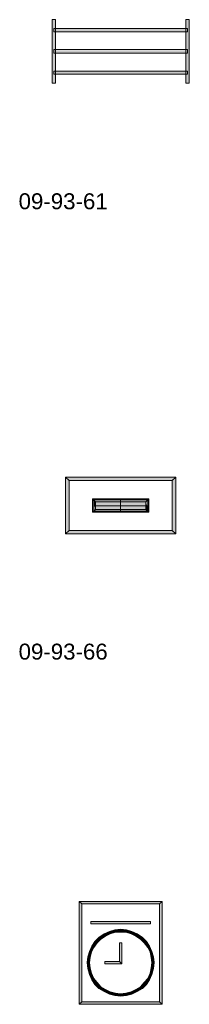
# Model space of a CAD drawing. Header units: millimetres. Extents: x 11 to 308, y -2333 to 36.
# Tile 28 of 85: x 145 to 170, y -1603 to -1461. Entities that reach past the tile are written whole.
import ezdxf

# ---------------------------------------------------------------- set-up
doc = ezdxf.new("R2010")
doc.units = ezdxf.units.MM
doc.layers.add('DGE_DATOS', color=7, linetype='Continuous', lineweight=0)
doc.layers.add('DGE_SIMBOLOS', color=7, linetype='Continuous', lineweight=0)
doc.styles.add('DGE_ARIAL', font='arial.ttf')

# ---------------------------------------------------------------- blocks, each defined once
blk = doc.blocks.new('DGE_09_93_61')
at = {"layer": 'DGE_SIMBOLOS', "true_color": 0x000000}
for points in [[(-9.67, 4.36), (-10.17, 4.36), (-9.67, -4.79), (-9.67, 4.36)], [(-10.17, 4.36), (-9.67, -4.79), (-10.17, -4.79), (-10.17, 4.36)], [(9.64, 4.36), (9.13, 4.36), (9.64, -4.79), (9.64, 4.36)], [(9.13, 4.36), (9.64, -4.79), (9.13, -4.79), (9.13, 4.36)], [(-9.92, 3.09), (-9.92, 2.58), (9.38, 3.09), (-9.92, 3.09)], [(-9.92, 2.58), (9.38, 3.09), (9.38, 2.58), (-9.92, 2.58)], [(-9.92, -0.05), (-9.92, -0.47), (9.38, -0.05), (-9.92, -0.05)], [(-9.92, -0.47), (9.38, -0.05), (9.38, -0.47), (-9.92, -0.47)], [(-9.92, -3.09), (-9.92, -3.52), (9.38, -3.09), (-9.92, -3.09)], [(-9.92, -3.52), (9.38, -3.09), (9.38, -3.52), (-9.92, -3.52)]]:
    blk.add_hatch(color=18, dxfattribs=at).paths.add_polyline_path(points, flags=0)
at = {"layer": 'DGE_SIMBOLOS', "color": 18, "lineweight": 9, "true_color": 0x000000}
for points in [[(-9.67, 4.36), (-9.67, -4.79), (-10.17, -4.79), (-10.17, 4.36), (-9.67, 4.36)], [(9.64, 4.36), (9.64, -4.79), (9.13, -4.79), (9.13, 4.36), (9.64, 4.36)], [(-9.92, 3.09), (9.38, 3.09), (9.38, 2.58), (-9.92, 2.58), (-9.92, 3.09)], [(-9.92, 0.04), (9.38, 0.04), (9.38, -0.47), (-9.92, -0.47), (-9.92, 0.04)], [(-9.92, -3.09), (9.38, -3.09), (9.38, -3.52), (-9.92, -3.52), (-9.92, -3.09)]]:
    blk.add_lwpolyline(points, close=True, dxfattribs=at)
blk = doc.blocks.new('DGE_09_93_66')
at = {"layer": 'DGE_SIMBOLOS', "true_color": 0x000000}
for points in [[(7.69, 3.34), (-7.72, 2.83), (-8.23, 3.34), (7.69, 3.34)], [(-7.72, 2.83), (-8.23, 3.34), (-7.72, -4.36), (-7.72, 2.83)], [(-8.23, 3.34), (-7.72, -4.36), (-8.23, -4.87), (-8.23, 3.34)], [(7.18, 2.83), (7.69, 3.34), (-7.72, 2.83), (7.18, 2.83)], [(7.69, -4.87), (7.18, 2.83), (7.69, 3.34), (7.69, -4.87)], [(7.18, -4.36), (7.69, -4.87), (7.18, 2.83), (7.18, -4.36)], [(3.8, 0.21), (-3.91, -0.22), (-4.33, 0.21), (3.8, 0.21)], [(-3.91, -0.22), (-4.33, 0.21), (-3.91, -1.32), (-3.91, -0.22)], [(-4.33, 0.21), (-3.91, -1.32), (-4.33, -1.74), (-4.33, 0.21)], [(-0.27, 0.04), (-0.27, -0.81), (-4.16, 0.04), (-0.27, 0.04)], [(-0.27, -0.81), (-4.16, 0.04), (-4.16, -0.81), (-0.27, -0.81)], [(3.37, -0.22), (3.8, 0.21), (-3.91, -0.22), (3.37, -0.22)], [(3.63, 0.04), (3.63, -0.81), (-0.27, 0.04), (3.63, 0.04)], [(3.63, -0.81), (-0.27, 0.04), (-0.27, -0.81), (3.63, -0.81)], [(3.8, -1.74), (3.37, -0.22), (3.8, 0.21), (3.8, -1.74)], [(-3.91, -1.32), (-4.33, -1.74), (3.37, -1.32), (-3.91, -1.32)], [(-4.33, -1.74), (3.37, -1.32), (3.8, -1.74), (-4.33, -1.74)], [(-0.27, -0.81), (-0.27, -1.57), (-4.16, -0.81), (-0.27, -0.81)], [(-0.27, -1.57), (-4.16, -0.81), (-4.16, -1.57), (-0.27, -1.57)], [(3.63, -0.81), (3.63, -1.57), (-0.27, -0.81), (3.63, -0.81)], [(3.63, -1.57), (-0.27, -0.81), (-0.27, -1.57), (3.63, -1.57)], [(3.37, -1.32), (3.8, -1.74), (3.37, -0.22), (3.37, -1.32)], [(-7.72, -4.36), (-8.23, -4.87), (7.18, -4.36), (-7.72, -4.36)], [(-8.23, -4.87), (7.18, -4.36), (7.69, -4.87), (-8.23, -4.87)]]:
    blk.add_hatch(color=18, dxfattribs=at).paths.add_polyline_path(points, flags=0)
at = {"layer": 'DGE_SIMBOLOS', "color": 18, "lineweight": 9, "true_color": 0x000000}
for points in [[(7.18, 2.83), (-7.72, 2.83), (-8.23, 3.34), (7.69, 3.34), (7.18, 2.83)], [(-7.72, 2.83), (-7.72, -4.36), (-8.23, -4.87), (-8.23, 3.34), (-7.72, 2.83)], [(7.18, -4.36), (7.18, 2.83), (7.69, 3.34), (7.69, -4.87), (7.18, -4.36)], [(3.37, -0.22), (-3.91, -0.22), (-4.33, 0.21), (3.8, 0.21), (3.37, -0.22)], [(-3.91, -0.22), (-3.91, -1.32), (-4.33, -1.74), (-4.33, 0.21), (-3.91, -0.22)], [(-0.27, 0.04), (-4.16, 0.04), (-4.16, -0.81), (-0.27, -0.81), (-0.27, 0.04)], [(3.63, 0.04), (-0.27, 0.04), (-0.27, -0.81), (3.63, -0.81), (3.63, 0.04)], [(3.37, -1.32), (3.37, -0.22), (3.8, 0.21), (3.8, -1.74), (3.37, -1.32)], [(-3.91, -1.32), (3.37, -1.32), (3.8, -1.74), (-4.33, -1.74), (-3.91, -1.32)], [(-0.27, -0.81), (-4.16, -0.81), (-4.16, -1.57), (-0.27, -1.57), (-0.27, -0.81)], [(3.63, -0.81), (-0.27, -0.81), (-0.27, -1.57), (3.63, -1.57), (3.63, -0.81)], [(-7.72, -4.36), (7.18, -4.36), (7.69, -4.87), (-8.23, -4.87), (-7.72, -4.36)]]:
    blk.add_lwpolyline(points, close=True, dxfattribs=at)
blk = doc.blocks.new('DGE_09_93_71')
at = {"layer": 'DGE_SIMBOLOS', "true_color": 0x000000}
for points in [[(5.74, 7.07), (-5.86, 6.73), (-6.28, 7.07), (5.74, 7.07)], [(-5.86, 6.73), (-6.28, 7.07), (-5.86, -7.41), (-5.86, 6.73)], [(-6.28, 7.07), (-5.86, -7.41), (-6.28, -7.75), (-6.28, 7.07)], [(5.32, 6.73), (5.74, 7.07), (-5.86, 6.73), (5.32, 6.73)], [(5.74, -7.75), (5.32, 6.73), (5.74, 7.07), (5.74, -7.75)], [(5.32, -7.41), (5.74, -7.75), (5.32, 6.73), (5.32, -7.41)], [(-4.59, 4.19), (-4.59, 3.85), (4.05, 4.19), (-4.59, 4.19)], [(-4.59, 3.85), (4.05, 4.19), (4.05, 3.85), (-4.59, 3.85)], [(-1.11, 3), (-1.03, 2.66), (-1.88, 2.75), (-1.11, 3)], [(-0.27, 3.09), (-0.27, 2.66), (-1.11, 3), (-0.27, 3.09)], [(-0.27, 2.66), (-1.11, 3), (-1.03, 2.66), (-0.27, 2.66)], [(0.58, 3), (0.49, 2.66), (-0.27, 3.09), (0.58, 3)], [(0.49, 2.66), (-0.27, 3.09), (-0.27, 2.66), (0.49, 2.66)], [(1.26, 2.41), (0.58, 3), (0.49, 2.66), (1.26, 2.41)], [(1.34, 2.75), (1.26, 2.41), (0.58, 3), (1.34, 2.75)], [(-3.4, 1.9), (-3.15, 1.65), (-3.99, 1.31), (-3.4, 1.9)], [(-3.15, 1.65), (-3.99, 1.31), (-3.65, 1.14), (-3.15, 1.65)], [(-2.64, 2.41), (-2.47, 2.07), (-3.4, 1.9), (-2.64, 2.41)], [(-2.47, 2.07), (-3.4, 1.9), (-3.15, 1.65), (-2.47, 2.07)], [(-1.88, 2.75), (-1.79, 2.41), (-2.64, 2.41), (-1.88, 2.75)], [(-1.79, 2.41), (-2.64, 2.41), (-2.47, 2.07), (-1.79, 2.41)], [(-1.03, 2.66), (-1.88, 2.75), (-1.79, 2.41), (-1.03, 2.66)], [(1.93, 2.07), (1.34, 2.75), (1.26, 2.41), (1.93, 2.07)], [(2.1, 2.41), (1.93, 2.07), (1.34, 2.75), (2.1, 2.41)], [(2.61, 1.65), (2.1, 2.41), (1.93, 2.07), (2.61, 1.65)], [(2.86, 1.9), (2.61, 1.65), (2.1, 2.41), (2.86, 1.9)], [(3.12, 1.14), (2.86, 1.9), (2.61, 1.65), (3.12, 1.14)], [(3.46, 1.31), (3.12, 1.14), (2.86, 1.9), (3.46, 1.31)], [(-4.42, 0.63), (-4.16, 0.46), (-4.76, -0.13), (-4.42, 0.63)], [(-4.16, 0.46), (-4.76, -0.13), (-4.5, -0.22), (-4.16, 0.46)], [(-3.99, 1.31), (-3.65, 1.14), (-4.42, 0.63), (-3.99, 1.31)], [(-3.65, 1.14), (-4.42, 0.63), (-4.16, 0.46), (-3.65, 1.14)], [(-0.1, 1.14), (-0.44, 1.14), (-0.1, -1.91), (-0.1, 1.14)], [(-0.44, 1.14), (-0.1, -1.91), (-0.44, -1.57), (-0.44, 1.14)], [(3.63, 0.46), (3.46, 1.31), (3.12, 1.14), (3.63, 0.46)], [(3.88, 0.63), (3.63, 0.46), (3.46, 1.31), (3.88, 0.63)], [(3.97, -0.22), (3.88, 0.63), (3.63, 0.46), (3.97, -0.22)], [(4.22, -0.13), (3.97, -0.22), (3.88, 0.63), (4.22, -0.13)], [(-5.01, -0.89), (-4.67, -0.98), (-5.09, -1.74), (-5.01, -0.89)], [(-4.67, -0.98), (-5.09, -1.74), (-4.76, -1.74), (-4.67, -0.98)], [(-4.76, -0.13), (-4.5, -0.22), (-5.01, -0.89), (-4.76, -0.13)], [(-4.5, -0.22), (-5.01, -0.89), (-4.67, -0.98), (-4.5, -0.22)], [(4.13, -0.98), (4.22, -0.13), (3.97, -0.22), (4.13, -0.98)], [(4.47, -0.89), (4.13, -0.98), (4.22, -0.13), (4.47, -0.89)], [(4.22, -1.74), (4.47, -0.89), (4.13, -0.98), (4.22, -1.74)], [(4.56, -1.74), (4.22, -1.74), (4.47, -0.89), (4.56, -1.74)], [(-5.09, -1.74), (-4.76, -1.74), (-5.01, -2.59), (-5.09, -1.74)], [(-4.76, -1.74), (-5.01, -2.59), (-4.67, -2.5), (-4.76, -1.74)], [(-5.01, -2.59), (-4.67, -2.5), (-4.76, -3.43), (-5.01, -2.59)], [(-4.67, -2.5), (-4.76, -3.43), (-4.5, -3.26), (-4.67, -2.5)], [(-0.1, -1.91), (-0.44, -1.57), (-2.55, -1.91), (-0.1, -1.91)], [(-0.44, -1.57), (-2.55, -1.91), (-2.55, -1.57), (-0.44, -1.57)], [(3.97, -3.26), (4.47, -2.59), (4.13, -2.5), (3.97, -3.26)], [(4.22, -3.43), (3.97, -3.26), (4.47, -2.59), (4.22, -3.43)], [(4.47, -2.59), (4.13, -2.5), (4.56, -1.74), (4.47, -2.59)], [(4.13, -2.5), (4.56, -1.74), (4.22, -1.74), (4.13, -2.5)], [(-4.76, -3.43), (-4.5, -3.26), (-4.42, -4.2), (-4.76, -3.43)], [(-4.5, -3.26), (-4.42, -4.2), (-4.16, -4.03), (-4.5, -3.26)], [(-4.42, -4.2), (-4.16, -4.03), (-3.99, -4.87), (-4.42, -4.2)], [(-4.16, -4.03), (-3.99, -4.87), (-3.65, -4.62), (-4.16, -4.03)], [(3.12, -4.62), (3.88, -4.2), (3.63, -4.03), (3.12, -4.62)], [(3.46, -4.87), (3.12, -4.62), (3.88, -4.2), (3.46, -4.87)], [(3.63, -4.03), (4.22, -3.43), (3.97, -3.26), (3.63, -4.03)], [(3.88, -4.2), (3.63, -4.03), (4.22, -3.43), (3.88, -4.2)], [(-3.99, -4.87), (-3.65, -4.62), (-3.4, -5.47), (-3.99, -4.87)], [(-3.65, -4.62), (-3.4, -5.47), (-3.15, -5.21), (-3.65, -4.62)], [(-3.4, -5.47), (-3.15, -5.21), (-2.64, -5.89), (-3.4, -5.47)], [(-3.15, -5.21), (-2.64, -5.89), (-2.47, -5.63), (-3.15, -5.21)], [(-2.64, -5.89), (-2.47, -5.63), (-1.88, -6.31), (-2.64, -5.89)], [(-2.47, -5.63), (-1.88, -6.31), (-1.79, -5.97), (-2.47, -5.63)], [(1.26, -5.97), (2.1, -5.89), (1.93, -5.63), (1.26, -5.97)], [(1.93, -5.63), (2.86, -5.47), (2.61, -5.21), (1.93, -5.63)], [(2.1, -5.89), (1.93, -5.63), (2.86, -5.47), (2.1, -5.89)], [(2.61, -5.21), (3.46, -4.87), (3.12, -4.62), (2.61, -5.21)], [(2.86, -5.47), (2.61, -5.21), (3.46, -4.87), (2.86, -5.47)], [(-1.88, -6.31), (-1.79, -5.97), (-1.11, -6.48), (-1.88, -6.31)], [(-1.79, -5.97), (-1.11, -6.48), (-1.03, -6.14), (-1.79, -5.97)], [(-1.11, -6.48), (-1.03, -6.14), (-0.27, -6.57), (-1.11, -6.48)], [(-1.03, -6.14), (-0.27, -6.57), (-0.27, -6.23), (-1.03, -6.14)], [(-0.27, -6.23), (0.58, -6.48), (0.49, -6.14), (-0.27, -6.23)], [(-0.27, -6.57), (-0.27, -6.23), (0.58, -6.48), (-0.27, -6.57)], [(0.49, -6.14), (1.34, -6.31), (1.26, -5.97), (0.49, -6.14)], [(0.58, -6.48), (0.49, -6.14), (1.34, -6.31), (0.58, -6.48)], [(1.34, -6.31), (1.26, -5.97), (2.1, -5.89), (1.34, -6.31)], [(-5.86, -7.41), (-6.28, -7.75), (5.32, -7.41), (-5.86, -7.41)], [(-6.28, -7.75), (5.32, -7.41), (5.74, -7.75), (-6.28, -7.75)]]:
    blk.add_hatch(color=18, dxfattribs=at).paths.add_polyline_path(points, flags=0)
at = {"layer": 'DGE_SIMBOLOS', "color": 18, "lineweight": 9, "true_color": 0x000000}
for points in [[(5.32, 6.73), (-5.86, 6.73), (-6.28, 7.07), (5.74, 7.07), (5.32, 6.73)], [(-5.86, 6.73), (-5.86, -7.41), (-6.28, -7.75), (-6.28, 7.07), (-5.86, 6.73)], [(5.32, -7.41), (5.32, 6.73), (5.74, 7.07), (5.74, -7.75), (5.32, -7.41)], [(-4.59, 4.19), (4.05, 4.19), (4.05, 3.85), (-4.59, 3.85), (-4.59, 4.19)], [(-1.11, 3), (-1.88, 2.75), (-1.79, 2.41), (-1.03, 2.66), (-1.11, 3)], [(-0.27, 3.09), (-1.11, 3), (-1.03, 2.66), (-0.27, 2.66), (-0.27, 3.09)], [(0.58, 3), (-0.27, 3.09), (-0.27, 2.66), (0.49, 2.66), (0.58, 3)], [(1.34, 2.75), (0.58, 3), (0.49, 2.66), (1.26, 2.41), (1.34, 2.75)], [(-3.4, 1.9), (-3.99, 1.31), (-3.65, 1.14), (-3.15, 1.65), (-3.4, 1.9)], [(-2.64, 2.41), (-3.4, 1.9), (-3.15, 1.65), (-2.47, 2.07), (-2.64, 2.41)], [(-1.88, 2.75), (-2.64, 2.41), (-2.47, 2.07), (-1.79, 2.41), (-1.88, 2.75)], [(2.1, 2.41), (1.34, 2.75), (1.26, 2.41), (1.93, 2.07), (2.1, 2.41)], [(2.86, 1.9), (2.1, 2.41), (1.93, 2.07), (2.61, 1.65), (2.86, 1.9)], [(3.46, 1.31), (2.86, 1.9), (2.61, 1.65), (3.12, 1.14), (3.46, 1.31)], [(-4.42, 0.63), (-4.76, -0.13), (-4.5, -0.22), (-4.16, 0.46), (-4.42, 0.63)], [(-3.99, 1.31), (-4.42, 0.63), (-4.16, 0.46), (-3.65, 1.14), (-3.99, 1.31)], [(-0.1, 1.14), (-0.1, -1.91), (-0.44, -1.57), (-0.44, 1.14), (-0.1, 1.14)], [(3.88, 0.63), (3.46, 1.31), (3.12, 1.14), (3.63, 0.46), (3.88, 0.63)], [(4.22, -0.13), (3.88, 0.63), (3.63, 0.46), (3.97, -0.22), (4.22, -0.13)], [(-5.01, -0.89), (-5.09, -1.74), (-4.76, -1.74), (-4.67, -0.98), (-5.01, -0.89)], [(-4.76, -0.13), (-5.01, -0.89), (-4.67, -0.98), (-4.5, -0.22), (-4.76, -0.13)], [(4.47, -0.89), (4.22, -0.13), (3.97, -0.22), (4.13, -0.98), (4.47, -0.89)], [(4.56, -1.74), (4.47, -0.89), (4.13, -0.98), (4.22, -1.74), (4.56, -1.74)], [(-5.09, -1.74), (-5.01, -2.59), (-4.67, -2.5), (-4.76, -1.74), (-5.09, -1.74)], [(-5.01, -2.59), (-4.76, -3.43), (-4.5, -3.26), (-4.67, -2.5), (-5.01, -2.59)], [(-0.1, -1.91), (-2.55, -1.91), (-2.55, -1.57), (-0.44, -1.57), (-0.1, -1.91)], [(4.22, -3.43), (4.47, -2.59), (4.13, -2.5), (3.97, -3.26), (4.22, -3.43)], [(4.47, -2.59), (4.56, -1.74), (4.22, -1.74), (4.13, -2.5), (4.47, -2.59)], [(-4.76, -3.43), (-4.42, -4.2), (-4.16, -4.03), (-4.5, -3.26), (-4.76, -3.43)], [(-4.42, -4.2), (-3.99, -4.87), (-3.65, -4.62), (-4.16, -4.03), (-4.42, -4.2)], [(3.46, -4.87), (3.88, -4.2), (3.63, -4.03), (3.12, -4.62), (3.46, -4.87)], [(3.88, -4.2), (4.22, -3.43), (3.97, -3.26), (3.63, -4.03), (3.88, -4.2)], [(-3.99, -4.87), (-3.4, -5.47), (-3.15, -5.21), (-3.65, -4.62), (-3.99, -4.87)], [(-3.4, -5.47), (-2.64, -5.89), (-2.47, -5.63), (-3.15, -5.21), (-3.4, -5.47)], [(-2.64, -5.89), (-1.88, -6.31), (-1.79, -5.97), (-2.47, -5.63), (-2.64, -5.89)], [(1.34, -6.31), (2.1, -5.89), (1.93, -5.63), (1.26, -5.97), (1.34, -6.31)], [(2.1, -5.89), (2.86, -5.47), (2.61, -5.21), (1.93, -5.63), (2.1, -5.89)], [(2.86, -5.47), (3.46, -4.87), (3.12, -4.62), (2.61, -5.21), (2.86, -5.47)], [(-1.88, -6.31), (-1.11, -6.48), (-1.03, -6.14), (-1.79, -5.97), (-1.88, -6.31)], [(-1.11, -6.48), (-0.27, -6.57), (-0.27, -6.23), (-1.03, -6.14), (-1.11, -6.48)], [(-0.27, -6.57), (0.58, -6.48), (0.49, -6.14), (-0.27, -6.23), (-0.27, -6.57)], [(0.58, -6.48), (1.34, -6.31), (1.26, -5.97), (0.49, -6.14), (0.58, -6.48)], [(-5.86, -7.41), (5.32, -7.41), (5.74, -7.75), (-6.28, -7.75), (-5.86, -7.41)]]:
    blk.add_lwpolyline(points, close=True, dxfattribs=at)

msp = doc.modelspace()

# ---------------------------------------------------------------- block references
for name, p in [('DGE_09_93_61', (160, -1465)), ('DGE_09_93_66', (160, -1530)), ('DGE_09_93_71', (160, -1595))]:
    msp.add_blockref(name, p)

# ---------------------------------------------------------------- texts
at = {"layer": 'DGE_DATOS', "style": 'DGE_ARIAL'}
for s, p in [('09-93-61', (145, -1488)), ('09-93-66', (145, -1553))]:
    msp.add_text(s, height=2.3, dxfattribs=at).set_placement(p)

doc.saveas('drawing.dxf')
